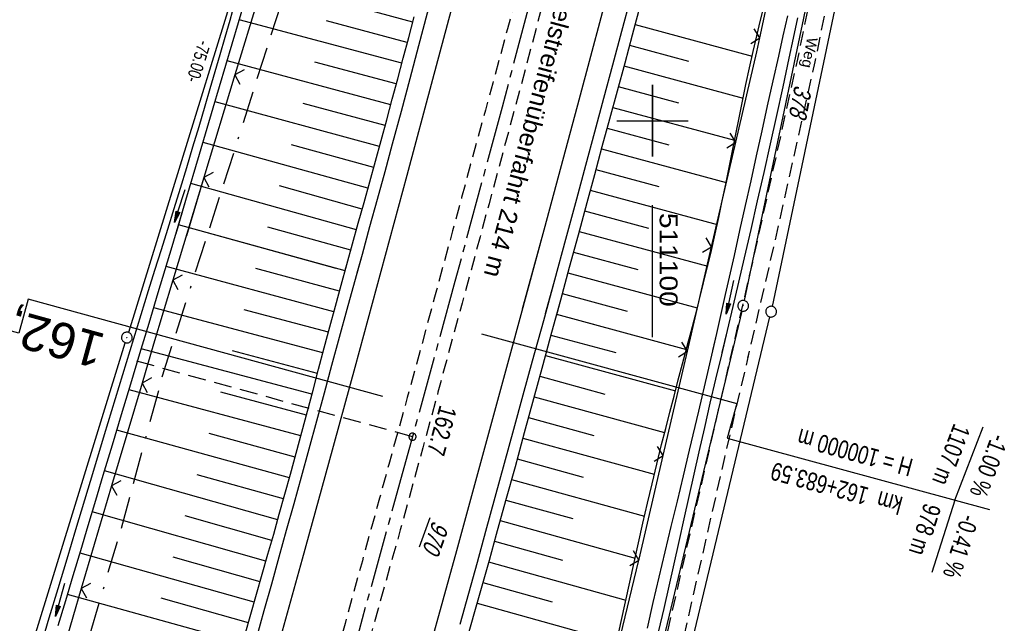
# Model space of a CAD drawing. Extents: x 510661 to 511244, y 462045 to 463013.
# Tile 27 of 29: x 511011 to 511149, y 462830 to 462914. Entities that reach past the tile are written whole.
import ezdxf
from ezdxf.enums import TextEntityAlignment as Align

# ---------------------------------------------------------------- set-up
doc = ezdxf.new("R2010")
doc.units = 0
doc.header["$LTSCALE"] = 10
doc.header["$MEASUREMENT"] = 0
for name, pattern in [('ACAD_ISO16W100', [73, 15, -6.5, 15, -6.5, 15, -7, 1, -7]), ('ACHSE', [5.5, 4, -0.5, 0.5, -0.5]), ('AUSGEZOGEN', [0]), ('LT00', [0]), ('LT03', [0.5, 0.3, -0.2]), ('LT11', [0.3, 0.2, -0.1]), ('LT17', [0.15, 0.1, -0.05])]:
    doc.linetypes.add(name, pattern=pattern)
doc.layers.get('0').update_dxf_attribs({"linetype": 'LT00'})
for name, color, linetype in [('--EK_FBR', 1, 'LT00'), ('--EK_ST-93-1', 30, 'LT17'), ('--EL_DFK_AB_L', 21, 'LT00'), ('--EL_DFK_AB_P', 7, 'LT00'), ('-AX-093', 35, 'ACHSE'), ('-GRA-20O', 20, 'LT00'), ('-GRA-20W', 20, 'LT00'), ('-ST-93-1', 250, 'LT00'), ('ABSTAND', 8, 'LT00'), ('BAB-KABEL', 220, 'ACAD_ISO16W100'), ('DFK_AB_FLNR', 7, 'Continuous'), ('DFK_AB_L', 21, 'LT00'), ('DFK_AB_P', 7, 'LT00'), ('DFK_FLUR_NR', 250, 'LT00'), ('DFK_GZPKT', 250, 'LT00'), ('DFK_KATASTER', 250, 'LT00'), ('FELDWEG_TEXT', 1, 'Continuous'), ('MITTELSTREIFEN-Ü_LINIE', 250, 'LT11'), ('MITTELSTREIFEN-Ü_TEXT', 250, 'LT03'), ('PFEIL', 140, 'AUSGEZOGEN'), ('V105_AFBR_BAB', 250, 'LT00'), ('V105_BOESCH', 250, 'LT00'), ('V105_BOSCHUNG', 250, 'LT00'), ('V105_ERDWEG', 250, 'LT11'), ('V105_GRABEN', 250, 'LT00'), ('V105_LD_MARK', 250, 'LT00'), ('V105_RASTER', 250, 'LT00'), ('V105_ZAUN', 40, 'LT00'), ('V106_AFBR_BAB', 250, 'LT00'), ('V106_BOESCH', 250, 'LT00'), ('V106_BOSCHUNG', 250, 'LT00'), ('V106_ERDWEG', 250, 'LT11'), ('V106_GRABEN', 250, 'LT00'), ('V106_LD_MARK', 250, 'LT00'), ('V106_RASTER', 250, 'LT00'), ('V106_ZAUN', 40, 'LT00')]:
    doc.layers.add(name, color=color, linetype=linetype)
doc.styles.add('Arial', font='ARIAL.TTF')
doc.styles.add('Beschrift', font='ARIAL.TTF')
doc.styles.get("Standard").update_dxf_attribs({"font": 'ARIAL.TTF'})

# ---------------------------------------------------------------- blocks, each defined once
blk = doc.blocks.new('SYMB7010')
at = {"color": 0, "linetype": 'ByBlock'}
for points in [[(-0.031408, 0.499213), (-0.093728, 0.49134), (-0.15457, 0.475719), (-0.212975, 0.452595), (-0.268021, 0.422333), (-0.31884, 0.385411), (-0.36463, 0.342411), (-0.40467, 0.29401), (-0.438329, 0.240973), (-0.465074, 0.184136), (-0.484486, 0.124395), (-0.496256, 0.062692), (-0.5002, 0)], [(-0.5002, 0), (-0.496256, -0.062692), (-0.484486, -0.124395), (-0.465075, -0.184136), (-0.438329, -0.240973), (-0.404671, -0.29401), (-0.36463, -0.342411), (-0.31884, -0.385411), (-0.268021, -0.422333), (-0.212975, -0.452595), (-0.154571, -0.475719), (-0.093728, -0.49134), (-0.031408, -0.499213), (0.031408, -0.499213)], [(0.5002, 0), (0.496256, 0.062692), (0.484485, 0.124395), (0.465074, 0.184136), (0.438329, 0.240973), (0.40467, 0.29401), (0.36463, 0.342411), (0.31884, 0.385411), (0.268021, 0.422333), (0.212975, 0.452595), (0.15457, 0.475719), (0.093728, 0.49134), (0.031408, 0.499213), (-0.031408, 0.499213)], [(0.031408, -0.499213), (0.093728, -0.491341), (0.15457, -0.475719), (0.212975, -0.452595), (0.268021, -0.422333), (0.31884, -0.385411), (0.36463, -0.342411), (0.404671, -0.294011), (0.438329, -0.240974), (0.465075, -0.184136), (0.484486, -0.124395), (0.496256, -0.062692), (0.500201, 0)]]:
    blk.add_lwpolyline(points, dxfattribs=at)
blk = doc.blocks.new('SYMB0003')
at = {"color": 0, "linetype": 'ByBlock'}
for p, q in [((-0.015712, 0), (0.010166, 0.012015)), ((0, -0.021257), (-0.015712, 0)), ((0.010166, 0.012015), (0, -0.021257))]:
    blk.add_line(p, q, dxfattribs=at)
for points in [[(-0.031395, 0.499013), (-0.093691, 0.491144), (-0.154509, 0.475528), (-0.21289, 0.452414), (-0.267913, 0.422164), (-0.318712, 0.385257), (-0.364484, 0.342274), (-0.404509, 0.293893), (-0.438154, 0.240877), (-0.464888, 0.184062), (-0.484292, 0.124345), (-0.496058, 0.062667), (-0.5, 0)], [(-0.5, 0), (-0.496058, -0.062667), (-0.484292, -0.124345), (-0.464888, -0.184062), (-0.438154, -0.240877), (-0.404509, -0.293893), (-0.364485, -0.342274), (-0.318712, -0.385257), (-0.267914, -0.422164), (-0.21289, -0.452414), (-0.154509, -0.475529), (-0.093691, -0.491144), (-0.031395, -0.499014), (0.031395, -0.499014)], [(0.5, 0), (0.496057, 0.062667), (0.484292, 0.124345), (0.464888, 0.184062), (0.438153, 0.240877), (0.404509, 0.293893), (0.364484, 0.342274), (0.318712, 0.385257), (0.267913, 0.422164), (0.21289, 0.452414), (0.154509, 0.475528), (0.093691, 0.491144), (0.031395, 0.499013), (-0.031395, 0.499013)], [(0.031395, -0.499014), (0.093691, -0.491144), (0.154509, -0.475529), (0.21289, -0.452414), (0.267914, -0.422164), (0.318712, -0.385257), (0.364485, -0.342274), (0.404509, -0.293893), (0.438154, -0.240877), (0.464889, -0.184062), (0.484292, -0.124345), (0.496058, -0.062667), (0.5, 0)]]:
    blk.add_lwpolyline(points, dxfattribs=at)
blk = doc.blocks.new('Pfreil3')
at = {"layer": 'PFEIL'}
blk.add_hatch(color=256, dxfattribs=at).paths.add_polyline_path([(-1.55, 0.27), (-1.55, -0.27), (0, 0)])
for p, q in [((-1.55, 0), (-4.83, 0)), ((-1.55, -0.27), (-1.55, 0.27)), ((-1.55, 0.27), (0, 0)), ((0, 0), (-1.55, -0.27))]:
    blk.add_line(p, q, dxfattribs=at)
blk = doc.blocks.new('SYMB0024')
at = {"color": 0, "linetype": 'ByBlock'}
for p, q in [((-0.5, 0.5), (0, 0)), ((0, 0), (0.5, 0.5))]:
    blk.add_line(p, q, dxfattribs=at)
blk = doc.blocks.new('SYMB2')
at = {"color": 0, "linetype": 'ByBlock', "flags": 128}
for points in [[(-0.031395, 0.499013), (-0.093691, 0.491144), (-0.154509, 0.475528), (-0.21289, 0.452414), (-0.267913, 0.422164), (-0.318712, 0.385257), (-0.364484, 0.342274), (-0.404509, 0.293893), (-0.438154, 0.240877), (-0.464888, 0.184062), (-0.484292, 0.124345), (-0.496058, 0.062667), (-0.5, 0)], [(-0.5, 0), (-0.496058, -0.062667), (-0.484292, -0.124345), (-0.464888, -0.184062), (-0.438154, -0.240877), (-0.404509, -0.293893), (-0.364485, -0.342274), (-0.318712, -0.385257), (-0.267914, -0.422164), (-0.21289, -0.452414), (-0.154509, -0.475529), (-0.093691, -0.491144), (-0.031395, -0.499014), (0.031395, -0.499014)], [(0.5, 0), (0.496057, 0.062667), (0.484292, 0.124345), (0.464888, 0.184062), (0.438153, 0.240877), (0.404509, 0.293893), (0.364484, 0.342274), (0.318712, 0.385257), (0.267913, 0.422164), (0.21289, 0.452414), (0.154509, 0.475528), (0.093691, 0.491144), (0.031395, 0.499013), (-0.031395, 0.499013)], [(0.031395, -0.499014), (0.093691, -0.491144), (0.154509, -0.475529), (0.21289, -0.452414), (0.267914, -0.422164), (0.318712, -0.385257), (0.364485, -0.342274), (0.404509, -0.293893), (0.438154, -0.240877), (0.464889, -0.184062), (0.484292, -0.124345), (0.496058, -0.062667), (0.5, 0)]]:
    blk.add_lwpolyline(points, dxfattribs=at)

msp = doc.modelspace()

# ---------------------------------------------------------------- linework, layer by layer
at = {"layer": '--EK_FBR'}
for points in [[(511058.66, 462878.71), (511059.39, 462881.34), (511060.45, 462885.19), (511061.51, 462889.04), (511062.57, 462892.89), (511063.62, 462896.75), (511064.85, 462901.33), (511066.08, 462905.92), (511067.3, 462910.51), (511068.51, 462915.11), (511069.71, 462919.7), (511070.71, 462923.56), (511071.71, 462927.42), (511072.71, 462931.27), (511073.71, 462935.13), (511074.71, 462938.99), (511075.71, 462942.84), (511076.94, 462947.59), (511078.18, 462952.34), (511079.42, 462957.09), (511080.66, 462961.84), (511081.9, 462966.59), (511083.4, 462972.39), (511083.62, 462973.25)], [(511109.21, 462964.07), (511108.03, 462959.51), (511106.5, 462953.67), (511104.98, 462947.83), (511103.44, 462941.99), (511101.91, 462936.16), (511100.66, 462931.42), (511099.42, 462926.68), (511098.17, 462921.94), (511096.91, 462917.2), (511095.65, 462912.46), (511094.4, 462907.78), (511093.14, 462903.09), (511091.88, 462898.41), (511090.61, 462893.72), (511089.34, 462889.04), (511087.81, 462883.37), (511086.27, 462877.7), (511084.98, 462872.98)], [(511096.91, 462917.2), (511095.65, 462912.46), (511094.4, 462907.78), (511093.14, 462903.09), (511091.88, 462898.41), (511090.61, 462893.72), (511089.34, 462889.04), (511087.81, 462883.37), (511086.27, 462877.7), (511084.72, 462872.03), (511083.17, 462866.36), (511081.86, 462861.6), (511080.55, 462856.83), (511079.24, 462852.07), (511077.93, 462847.3), (511076.62, 462842.54), (511075.43, 462838.2), (511074.24, 462833.87), (511073.04, 462829.53)], [(511044.6, 462827.76), (511045.64, 462831.5), (511046.69, 462835.24), (511047.74, 462838.98), (511048.78, 462842.72), (511049.82, 462846.46), (511050.86, 462850.2), (511051.93, 462854.11), (511053, 462858.01), (511054.07, 462861.92), (511055.13, 462865.83), (511056.2, 462869.73), (511057.27, 462873.64), (511058.33, 462877.49), (511059.39, 462881.34), (511060.45, 462885.19), (511061.51, 462889.04), (511062.57, 462892.89), (511063.62, 462896.75), (511064.85, 462901.33), (511066.08, 462905.92), (511067.3, 462910.51), (511068.51, 462915.11)]]:
    msp.add_lwpolyline(points, dxfattribs=at)
at = {"layer": '--EK_ST-93-1', "ltscale": 2.5}
msp.add_line((511066.4, 462855.8), (511027.82, 462866.35), dxfattribs=at)
at = {"layer": '--EL_DFK_AB_L'}
for p, q in [((511130.02, 462956.6), (511112.84, 462874.84)), ((511048.35, 462940.6), (511026.64, 462870.39)), ((511112.52, 462873.38), (511075.43, 462718.84)), ((510985.29, 462736.33), (511026.2, 462868.95))]:
    msp.add_line(p, q, dxfattribs=at)
at = {"layer": '-AX-093', "ltscale": 0.2}
msp.add_lwpolyline([(511096.52, 462968.62), (511091.89, 462950.79), (511085.45, 462926.34), (511078.93, 462901.91), (511072.34, 462877.5), (511065.66, 462853.11), (511058.92, 462828.74), (511052.09, 462804.39), (511045.19, 462780.07), (511038.21, 462755.77), (511031.15, 462731.48), (511024.02, 462707.23), (511016.81, 462682.99), (511009.52, 462658.78), (511002.16, 462634.59), (510994.72, 462610.42)], dxfattribs=at)
at = {"layer": '-GRA-20O'}
for q in [(511146.26, 462857.16), (511139.11, 462836.79)]:
    msp.add_line((511142.33, 462846.93), q, dxfattribs=at)
at = {"layer": '-GRA-20O', "flags": 128}
msp.add_lwpolyline([(511076.04, 462870.18), (511111.78, 462860.44), (511110.46, 462855.61), (511147.16, 462845.61)], dxfattribs=at)
at = {"layer": '-GRA-20W', "flags": 128}
msp.add_lwpolyline([(511062.23, 462861.41), (511012.6, 462875.02), (511011.3, 462870.29), (510977.05, 462879.68)], dxfattribs=at)
at = {"layer": 'BAB-KABEL', "ltscale": 0.03, "flags": 128}
msp.add_lwpolyline([(511068.73, 462978.59), (511064.44, 462967.11), (511059.81, 462953.34), (511052.43, 462930.01), (511046.43, 462911.52), (511041.51, 462895.97), (511035.81, 462878.26), (511031.38, 462864.27), (511025.48, 462842.53), (511020.26, 462824.93), (511017.22, 462814.32), (511011.51, 462796.29), (511001.96, 462764.99), (510990.72, 462727.69), (510988.63, 462721.12), (510988.08, 462718.91), (510988.26, 462717.09), (510990.84, 462698.34), (510985.92, 462682.09), (510974.96, 462665.11), (510972.69, 462657.89), (510967.52, 462640.54), (510963.22, 462624.96), (510958.17, 462606.62), (510950.6, 462577.73), (510949.71, 462572.15), (510945.01, 462539.89), (510942.97, 462527.41), (510938.53, 462509.11), (510932.18, 462483.07), (510928.24, 462470.38), (510921.49, 462447.21), (510910.95, 462416.48), (510902.01, 462392.32), (510896.76, 462379.43), (510892.23, 462368.99), (510881.64, 462343.3), (510875.59, 462330.18), (510863.37, 462306.99), (510851.02, 462281.78), (510843.08, 462264.24), (510838.16, 462253.9), (510836.15, 462250.12), (510833.88, 462243.46), (510823.8, 462216.47), (510811.58, 462179.56), (510799.99, 462145.42), (510792.3, 462123.57), (510788.4, 462113.38), (510782.59, 462098.52)], dxfattribs=at)
at = {"layer": 'DFK_AB_L'}
for p, q in [((511130.02, 462956.6), (511112.84, 462874.84)), ((511048.35, 462940.6), (511026.64, 462870.39)), ((511112.52, 462873.38), (511075.43, 462718.84)), ((510985.29, 462736.33), (511026.2, 462868.95))]:
    msp.add_line(p, q, dxfattribs=at)
at = {"layer": 'DFK_KATASTER'}
for p, q in [((511133.81, 462955.24), (511116.75, 462874.02)), ((511079.32, 462717.91), (511116.43, 462872.56))]:
    msp.add_line(p, q, dxfattribs=at)
at = {"layer": 'MITTELSTREIFEN-Ü_LINIE', "flags": 128}
for points in [[(511094.56, 462969.32), (511093.18, 462964), (511091.63, 462958.05), (511090.08, 462952.1), (511088.52, 462946.16), (511086.97, 462940.21), (511085.73, 462935.49), (511084.48, 462930.78), (511083.23, 462926.07), (511081.98, 462921.36), (511080.72, 462916.65), (511079.69, 462912.85), (511078.67, 462909.06), (511077.64, 462905.27), (511076.6, 462901.48), (511075.57, 462897.69), (511074.54, 462893.9), (511073.28, 462889.25), (511072.02, 462884.6), (511070.75, 462879.95), (511069.76, 462876.3), (511069.49, 462875.3), (511068.23, 462870.65), (511066.94, 462865.96), (511065.66, 462861.27), (511064.37, 462856.58), (511063.08, 462851.89), (511061.79, 462847.2), (511060.58, 462842.82), (511059.38, 462838.45), (511058.18, 462834.07), (511056.97, 462829.69), (511055.77, 462825.31)], [(511098.19, 462968.02), (511098.18, 462967.99), (511096.97, 462963.33), (511095.93, 462959.36), (511094.89, 462955.39), (511093.85, 462951.42), (511092.8, 462947.45), (511091.76, 462943.48), (511090.71, 462939.51), (511089.47, 462934.79), (511088.23, 462930.08), (511086.99, 462925.36), (511085.75, 462920.65), (511084.51, 462915.94), (511082.98, 462910.2), (511081.45, 462904.47), (511079.91, 462898.74), (511078.36, 462893.01), (511077.11, 462888.37), (511075.85, 462883.74), (511074.6, 462879.11), (511073.6, 462875.46), (511073.34, 462874.48), (511072.08, 462869.84), (511071.03, 462865.95), (511069.97, 462862.05), (511068.91, 462858.16), (511067.85, 462854.26), (511066.78, 462850.37), (511065.71, 462846.48), (511064.69, 462842.78), (511063.66, 462839.09), (511062.62, 462835.4), (511061.59, 462831.72), (511060.55, 462828.03), (511059.52, 462824.34)]]:
    msp.add_lwpolyline(points, dxfattribs=at)
at = {"layer": 'V105_AFBR_BAB'}
for points in [[(511058.66, 462878.71), (511059.39, 462881.34), (511060.45, 462885.19), (511061.51, 462889.04), (511062.57, 462892.89), (511063.62, 462896.75), (511064.85, 462901.33), (511066.08, 462905.92), (511067.3, 462910.51), (511068.51, 462915.11), (511069.71, 462919.7), (511070.71, 462923.56), (511071.71, 462927.42), (511072.71, 462931.27), (511073.71, 462935.13), (511074.71, 462938.99), (511075.71, 462942.84), (511076.94, 462947.59), (511078.18, 462952.34), (511079.42, 462957.09), (511080.66, 462961.84), (511081.9, 462966.59), (511083.4, 462972.39), (511083.62, 462973.25)], [(511109.21, 462964.07), (511108.03, 462959.51), (511106.5, 462953.67), (511104.98, 462947.83), (511103.44, 462941.99), (511101.91, 462936.16), (511100.66, 462931.42), (511099.42, 462926.68), (511098.17, 462921.94), (511096.91, 462917.2), (511095.65, 462912.46), (511094.4, 462907.78), (511093.14, 462903.09), (511091.88, 462898.41), (511090.61, 462893.72), (511089.34, 462889.04), (511087.81, 462883.37), (511086.27, 462877.7), (511084.98, 462872.98)]]:
    msp.add_lwpolyline(points, dxfattribs=at)
at = {"layer": 'V105_BOESCH'}
for points in [[(511110.67, 462963.54), (511110.54, 462963), (511109.55, 462959.13), (511108.54, 462955.21), (511107.52, 462951.3), (511106.5, 462947.39), (511105.48, 462943.47), (511104.45, 462939.56), (511103.42, 462935.65), (511102.17, 462930.91), (511100.92, 462926.17), (511099.67, 462921.43), (511098.41, 462916.69), (511097.15, 462911.96), (511096.1, 462908.05), (511095.04, 462904.14), (511093.98, 462900.24), (511092.92, 462896.34), (511091.86, 462892.44), (511090.8, 462888.53), (511089.57, 462883.99), (511088.34, 462879.46), (511087.11, 462874.92), (511086.5, 462872.65)], [(511104.91, 462868.64), (511105.41, 462870.52), (511106, 462872.78), (511106.58, 462875.05), (511107.15, 462877.31), (511107.7, 462879.58), (511108.24, 462881.85), (511108.76, 462884.16), (511109.27, 462886.48), (511109.76, 462888.8), (511110.24, 462891.12), (511110.71, 462893.45), (511111.18, 462895.77), (511111.65, 462898.1), (511112.12, 462900.42), (511112.6, 462902.75), (511113.08, 462905.07), (511113.58, 462907.39), (511114.1, 462909.7), (511114.61, 462911.89), (511115.13, 462914.07), (511115.66, 462916.25)], [(511056.98, 462879.08), (511057.2, 462879.87), (511058, 462882.77), (511058.81, 462885.66), (511059.62, 462888.55), (511060.42, 462891.44), (511061.22, 462894.34), (511062.01, 462897.23), (511062.79, 462900.11), (511063.56, 462903), (511064.33, 462905.88), (511065.1, 462908.77), (511065.87, 462911.65), (511066.64, 462914.53)]]:
    msp.add_lwpolyline(points, dxfattribs=at)
at = {"layer": 'V105_BOSCHUNG'}
for p, q in [((511066.44, 462913.8), (511043.91, 462919.89)), ((511064.9, 462908.04), (511042.16, 462914.1)), ((511065.67, 462910.93), (511054.35, 462913.96)), ((511097.55, 462913.45), (511113.95, 462909.05)), ((511096.77, 462910.56), (511105.04, 462908.33)), ((511063.35, 462902.23), (511040.45, 462908.36)), ((511064.13, 462905.14), (511052.72, 462908.18)), ((511095.99, 462907.66), (511112.68, 462903.16)), ((511095.21, 462904.77), (511103.64, 462902.49)), ((511061.78, 462896.38), (511038.77, 462902.66)), ((511062.57, 462899.31), (511051.09, 462902.41)), ((511094.43, 462901.87), (511111.48, 462897.27)), ((511093.64, 462898.98), (511102.26, 462896.65)), ((511060.17, 462890.55), (511037.08, 462896.96)), ((511060.98, 462893.46), (511049.45, 462896.64)), ((511092.85, 462896.08), (511110.29, 462891.38)), ((511092.07, 462893.19), (511100.87, 462890.81)), ((511058.56, 462884.75), (511035.38, 462891.22)), ((511059.36, 462887.64), (511047.8, 462890.87)), ((511091.28, 462890.29), (511109.05, 462885.49)), ((511090.49, 462887.4), (511099.45, 462884.98)), ((511055.72, 462879.35), (511033.65, 462885.43)), ((511057.76, 462881.88), (511046.14, 462885.1)), ((511089.71, 462884.5), (511107.72, 462879.64)), ((511088.92, 462881.61), (511097.96, 462879.17)), ((511088.14, 462878.71), (511106.27, 462873.82)), ((511087.35, 462875.82), (511096.43, 462873.36)), ((511086.57, 462872.92), (511092.05, 462871.44))]:
    msp.add_line(p, q, dxfattribs=at)
at = {"layer": 'V105_ERDWEG', "flags": 128}
for points in [[(511130.27, 462956.51), (511130.16, 462955.96), (511124.29, 462928.25), (511120.29, 462908.59), (511114.05, 462880.56), (511111, 462867.31)], [(511132.31, 462955.78), (511132.19, 462955.24), (511126.66, 462927.68), (511122.73, 462908.25), (511116.39, 462879.99), (511113.31, 462866.81)]]:
    msp.add_lwpolyline(points, dxfattribs=at)
at = {"layer": 'V105_GRABEN'}
for points in [[(511033.3, 462884.24), (511034.68, 462888.87), (511036.6, 462895.33), (511038.51, 462901.79), (511039.39, 462904.78), (511040.27, 462907.76), (511041.16, 462910.75), (511042.05, 462913.73), (511042.94, 462916.71)], [(511041.5, 462916.43), (511040.81, 462914.03), (511040.12, 462911.64), (511039.43, 462909.24), (511038.74, 462906.84), (511038.05, 462904.44), (511037.35, 462902.04), (511036.49, 462899.16), (511035.63, 462896.29), (511034.75, 462893.41), (511033.87, 462890.54), (511032.98, 462887.67), (511032.09, 462884.8), (511032, 462884.52)], [(511108.44, 462867.87), (511108.99, 462870.24), (511110.23, 462875.69), (511111.47, 462881.15), (511112.24, 462884.64), (511113.02, 462888.12), (511113.79, 462891.61), (511114.56, 462895.1), (511115.33, 462898.59), (511116.1, 462902.08), (511116.88, 462905.56), (511117.66, 462909.05), (511118.3, 462911.87), (511118.94, 462914.68)], [(511109.76, 462867.58), (511110.47, 462870.64), (511111.27, 462874.03), (511112.07, 462877.42), (511112.86, 462880.81), (511113.79, 462884.79), (511114.71, 462888.78), (511115.62, 462892.76), (511116.52, 462896.75), (511117.41, 462900.75), (511118.28, 462904.74), (511119.14, 462908.74), (511119.74, 462911.56), (511120.34, 462914.39)]]:
    msp.add_lwpolyline(points, dxfattribs=at)
at = {"layer": 'V105_LD_MARK'}
for points in [[(511086.72, 462972.13), (511086.08, 462969.67), (511082.78, 462957.04), (511079.47, 462944.43), (511076.14, 462931.81), (511072.79, 462919.21), (511069.2, 462905.77), (511065.59, 462892.34), (511061.96, 462878.91), (511061.73, 462878.05)], [(511081.82, 462873.67), (511084.96, 462885.24), (511089.71, 462902.92), (511094.42, 462920.61), (511099.09, 462938.31), (511103.72, 462956.02), (511106.1, 462965.18)]]:
    msp.add_lwpolyline(points, dxfattribs=at)
at = {"layer": 'V105_RASTER'}
for p, q in [((511100, 462895), (511100, 462905)), ((511095, 462900), (511105, 462900)), ((511100, 462869.71), (511100, 462888.21))]:
    msp.add_line(p, q, dxfattribs=at)
at = {"layer": 'V105_ZAUN'}
for p, q in [((511115.02, 462911.61), (511118.21, 462926.27)), ((511045.89, 462920.75), (511041.55, 462906.4)), ((511041.55, 462906.4), (511037.2, 462892.04)), ((511108.27, 462882.38), (511111.66, 462897)), ((511037.2, 462892.04), (511034.75, 462883.92)), ((511105.07, 462868.6), (511108.27, 462882.38))]:
    msp.add_line(p, q, dxfattribs=at)
msp.add_lwpolyline([(511111.66, 462897), (511114.59, 462909.62), (511115.02, 462911.61)], dxfattribs=at)
at = {"layer": 'V106_AFBR_BAB'}
for points in [[(511096.91, 462917.2), (511095.65, 462912.46), (511094.4, 462907.78), (511093.14, 462903.09), (511091.88, 462898.41), (511090.61, 462893.72), (511089.34, 462889.04), (511087.81, 462883.37), (511086.27, 462877.7), (511084.72, 462872.03), (511083.17, 462866.36), (511081.86, 462861.6), (511080.55, 462856.83), (511079.24, 462852.07), (511077.93, 462847.3), (511076.62, 462842.54), (511075.43, 462838.2), (511074.24, 462833.87), (511073.04, 462829.53)], [(511044.6, 462827.76), (511045.64, 462831.5), (511046.69, 462835.24), (511047.74, 462838.98), (511048.78, 462842.72), (511049.82, 462846.46), (511050.86, 462850.2), (511051.93, 462854.11), (511053, 462858.01), (511054.07, 462861.92), (511055.13, 462865.83), (511056.2, 462869.73), (511057.27, 462873.64), (511058.33, 462877.49), (511059.39, 462881.34), (511060.45, 462885.19), (511061.51, 462889.04), (511062.57, 462892.89), (511063.62, 462896.75), (511064.85, 462901.33), (511066.08, 462905.92), (511067.3, 462910.51), (511068.51, 462915.11)]]:
    msp.add_lwpolyline(points, dxfattribs=at)
at = {"layer": 'V106_BOESCH'}
for points in [[(511098.41, 462916.69), (511097.15, 462911.96), (511096.1, 462908.05), (511095.04, 462904.14), (511093.98, 462900.24), (511092.92, 462896.34), (511091.86, 462892.44), (511090.8, 462888.53), (511089.57, 462883.99), (511088.34, 462879.46), (511087.11, 462874.92), (511085.88, 462870.38), (511084.65, 462865.84), (511083.35, 462861.09), (511082.05, 462856.35), (511080.75, 462851.6), (511079.44, 462846.85), (511078.12, 462842.11), (511077.11, 462838.5), (511076.1, 462834.89), (511075.09, 462831.28), (511074.07, 462827.67)], [(511094.74, 462825.9), (511095.62, 462829.95), (511096.22, 462832.7), (511096.82, 462835.46), (511097.43, 462838.22), (511098.04, 462840.97), (511098.66, 462843.72), (511099.29, 462846.48), (511099.93, 462849.22), (511100.59, 462851.97), (511101.26, 462854.71), (511101.84, 462856.97), (511102.42, 462859.23), (511103.02, 462861.49), (511103.61, 462863.75), (511104.21, 462866.01), (511104.81, 462868.27), (511105.41, 462870.52), (511106, 462872.78), (511106.58, 462875.05), (511107.15, 462877.31), (511107.7, 462879.58), (511108.24, 462881.85), (511108.76, 462884.16), (511109.27, 462886.48), (511109.76, 462888.8), (511110.24, 462891.12), (511110.71, 462893.45), (511111.18, 462895.77), (511111.65, 462898.1), (511112.12, 462900.42), (511112.6, 462902.75), (511113.08, 462905.07), (511113.58, 462907.39), (511114.1, 462909.7), (511114.61, 462911.89), (511115.13, 462914.07), (511115.66, 462916.25)], [(511043, 462828.17), (511043.78, 462830.97), (511044.58, 462833.77), (511045.37, 462836.57), (511046.17, 462839.37), (511046.97, 462842.17), (511047.76, 462844.97), (511048.54, 462847.77), (511049.32, 462850.58), (511050.12, 462853.51), (511050.91, 462856.45), (511051.7, 462859.39), (511052.48, 462862.33), (511053.26, 462865.27), (511054.04, 462868.21), (511054.82, 462871.15), (511055.61, 462874.08), (511056.4, 462876.98), (511057.2, 462879.87), (511058, 462882.77), (511058.81, 462885.66), (511059.62, 462888.55), (511060.42, 462891.44), (511061.22, 462894.34), (511062.01, 462897.23), (511062.79, 462900.11), (511063.56, 462903), (511064.33, 462905.88), (511065.1, 462908.77), (511065.87, 462911.65), (511066.64, 462914.53)]]:
    msp.add_lwpolyline(points, dxfattribs=at)
at = {"layer": 'V106_BOSCHUNG'}
for p, q in [((511066.44, 462913.8), (511043.91, 462919.89)), ((511064.9, 462908.04), (511042.16, 462914.1)), ((511065.67, 462910.93), (511054.35, 462913.96)), ((511097.55, 462913.45), (511113.95, 462909.05)), ((511096.77, 462910.56), (511105.04, 462908.33)), ((511063.35, 462902.23), (511040.45, 462908.36)), ((511064.13, 462905.14), (511052.72, 462908.18)), ((511095.99, 462907.66), (511112.68, 462903.16)), ((511095.21, 462904.77), (511103.64, 462902.49)), ((511061.78, 462896.38), (511038.77, 462902.66)), ((511062.57, 462899.31), (511051.09, 462902.41)), ((511094.43, 462901.87), (511111.48, 462897.27)), ((511093.64, 462898.98), (511102.26, 462896.65)), ((511060.17, 462890.55), (511037.08, 462896.96)), ((511060.98, 462893.46), (511049.45, 462896.64)), ((511092.85, 462896.08), (511110.29, 462891.38)), ((511092.07, 462893.19), (511100.87, 462890.81)), ((511058.56, 462884.75), (511035.38, 462891.22)), ((511059.36, 462887.64), (511047.8, 462890.87)), ((511091.28, 462890.29), (511109.05, 462885.49)), ((511090.49, 462887.4), (511099.45, 462884.98)), ((511056.96, 462879.01), (511033.65, 462885.43)), ((511057.76, 462881.88), (511046.14, 462885.1)), ((511089.71, 462884.5), (511107.72, 462879.64)), ((511088.92, 462881.61), (511097.96, 462879.17)), ((511055.4, 462873.28), (511031.92, 462879.62)), ((511056.18, 462876.15), (511044.48, 462879.33)), ((511088.14, 462878.71), (511106.27, 462873.82)), ((511087.35, 462875.82), (511096.43, 462873.36)), ((511053.85, 462867.52), (511030.18, 462873.84)), ((511054.62, 462870.41), (511042.84, 462873.56)), ((511086.57, 462872.92), (511104.75, 462868.01)), ((511085.78, 462870.02), (511094.88, 462867.57)), ((511052.32, 462861.73), (511028.44, 462868.08)), ((511053.09, 462864.63), (511041.2, 462867.79)), ((511085, 462867.14), (511103.2, 462862.2)), ((511084.22, 462864.26), (511093.33, 462861.77)), ((511050.76, 462855.9), (511026.72, 462862.37)), ((511051.55, 462858.82), (511039.56, 462862.02)), ((511083.43, 462861.38), (511101.68, 462856.37)), ((511082.64, 462858.49), (511091.8, 462855.97)), ((511049.17, 462850.03), (511025.01, 462856.7)), ((511049.97, 462852.96), (511037.92, 462856.25)), ((511081.84, 462855.59), (511100.24, 462850.54)), ((511081.05, 462852.7), (511090.3, 462850.16)), ((511047.54, 462844.18), (511023.3, 462851.02)), ((511048.35, 462847.1), (511036.25, 462850.48)), ((511080.26, 462849.82), (511098.87, 462844.68)), ((511079.46, 462846.94), (511088.83, 462844.34)), ((511045.89, 462838.39), (511021.58, 462845.3)), ((511046.71, 462841.27), (511034.58, 462844.72)), ((511078.66, 462844.06), (511097.55, 462838.79)), ((511077.86, 462841.17), (511087.38, 462838.52)), ((511044.25, 462832.64), (511019.86, 462839.52)), ((511045.07, 462835.5), (511032.9, 462838.96)), ((511077.05, 462838.29), (511096.27, 462832.92)), ((511076.24, 462835.4), (511085.93, 462832.69)), ((511042.65, 462826.92), (511018.12, 462833.72)), ((511043.45, 462829.78), (511031.22, 462833.2)), ((511075.43, 462832.51), (511094.99, 462827.05))]:
    msp.add_line(p, q, dxfattribs=at)
at = {"layer": 'V106_ERDWEG', "flags": 128}
for points in [[(511130.27, 462956.51), (511130.16, 462955.96), (511124.29, 462928.25), (511120.29, 462908.59), (511114.05, 462880.56), (511107.77, 462853.34), (511102.05, 462828.42), (511095.25, 462800.21), (511088.66, 462773.25), (511081.81, 462745.08), (511076.91, 462724.21)], [(511132.31, 462955.78), (511132.19, 462955.24), (511126.66, 462927.68), (511122.73, 462908.25), (511116.39, 462879.99), (511110.07, 462852.9), (511104.37, 462827.9), (511097.55, 462799.56), (511091.01, 462772.72), (511084.18, 462744.58), (511078.88, 462723.6)]]:
    msp.add_lwpolyline(points, dxfattribs=at)
at = {"layer": 'V106_GRABEN'}
for points in [[(511016.81, 462829.38), (511017.87, 462832.88), (511018.92, 462836.39), (511019.97, 462839.89), (511021.02, 462843.4), (511022.06, 462846.9), (511023.11, 462850.41), (511024.39, 462854.67), (511025.68, 462858.92), (511026.96, 462863.18), (511028.25, 462867.44), (511029.54, 462871.69), (511030.82, 462875.95), (511032.75, 462882.41), (511034.68, 462888.87), (511036.6, 462895.33), (511038.51, 462901.79), (511039.39, 462904.78), (511040.27, 462907.76), (511041.16, 462910.75), (511042.05, 462913.73), (511042.94, 462916.71)], [(511041.5, 462916.43), (511040.81, 462914.03), (511040.12, 462911.64), (511039.43, 462909.24), (511038.74, 462906.84), (511038.05, 462904.44), (511037.35, 462902.04), (511036.49, 462899.16), (511035.63, 462896.29), (511034.75, 462893.41), (511033.87, 462890.54), (511032.98, 462887.67), (511032.09, 462884.8), (511031.2, 462881.93), (511030.3, 462879.06), (511029.41, 462876.19), (511027.85, 462871.16), (511026.31, 462866.14), (511024.78, 462861.11), (511023.25, 462856.08), (511021.73, 462851.05), (511020.48, 462846.92), (511019.24, 462842.79), (511018, 462838.66), (511016.76, 462834.54), (511015.51, 462830.41), (511014.27, 462826.28)], [(511099.29, 462829.03), (511100.11, 462832.59), (511100.95, 462836.14), (511101.79, 462839.7), (511102.63, 462843.25), (511103.48, 462846.8), (511104.33, 462850.35), (511105.17, 462853.9), (511106.46, 462859.35), (511107.73, 462864.79), (511108.99, 462870.24), (511110.23, 462875.69), (511111.47, 462881.15), (511112.24, 462884.64), (511113.02, 462888.12), (511113.79, 462891.61), (511114.56, 462895.1), (511115.33, 462898.59), (511116.1, 462902.08), (511116.88, 462905.56), (511117.66, 462909.05), (511118.3, 462911.87), (511118.94, 462914.68)], [(511100.89, 462828.65), (511101.61, 462831.77), (511102.32, 462834.9), (511103.03, 462838.03), (511103.73, 462841.16), (511104.43, 462844.3), (511105.13, 462847.43), (511105.83, 462850.56), (511106.54, 462853.69), (511107.31, 462857.08), (511108.09, 462860.47), (511108.88, 462863.86), (511109.68, 462867.25), (511110.47, 462870.64), (511111.27, 462874.03), (511112.07, 462877.42), (511112.86, 462880.81), (511113.79, 462884.79), (511114.71, 462888.78), (511115.62, 462892.76), (511116.52, 462896.75), (511117.41, 462900.75), (511118.28, 462904.74), (511119.14, 462908.74), (511119.74, 462911.56), (511120.34, 462914.39)]]:
    msp.add_lwpolyline(points, dxfattribs=at)
at = {"layer": 'V106_LD_MARK'}
for points in [[(511086.72, 462972.13), (511086.08, 462969.67), (511082.78, 462957.04), (511079.47, 462944.43), (511076.14, 462931.81), (511072.79, 462919.21), (511069.2, 462905.77), (511065.59, 462892.34), (511061.96, 462878.91), (511058.31, 462865.49), (511054.64, 462852.07), (511050.94, 462838.66), (511047.22, 462825.26)], [(511068.76, 462826.06), (511072.59, 462839.89), (511076.39, 462853.73), (511080.17, 462867.57), (511084.96, 462885.24), (511089.71, 462902.92), (511094.42, 462920.61), (511099.09, 462938.31), (511103.72, 462956.02), (511106.1, 462965.18)]]:
    msp.add_lwpolyline(points, dxfattribs=at)
at = {"layer": 'V106_RASTER'}
for p, q in [((511100, 462905), (511100, 462895)), ((511095, 462900), (511105, 462900))]:
    msp.add_line(p, q, dxfattribs=at)
at = {"layer": 'V106_ZAUN'}
for p, q in [((511115.02, 462911.61), (511118.21, 462926.27)), ((511045.89, 462920.75), (511041.55, 462906.4)), ((511041.55, 462906.4), (511037.2, 462892.04)), ((511108.27, 462882.38), (511111.66, 462897)), ((511037.2, 462892.04), (511032.86, 462877.68)), ((511104.88, 462867.77), (511108.27, 462882.38)), ((511101.49, 462853.16), (511104.88, 462867.77)), ((511028.55, 462863.31), (511024.29, 462848.93)), ((511024.29, 462848.93), (511020.04, 462834.55)), ((511094.58, 462823.97), (511098.1, 462838.55)), ((511020.04, 462834.55), (511015.78, 462820.16))]:
    msp.add_line(p, q, dxfattribs=at)
for points in [[(511111.66, 462897), (511114.59, 462909.62), (511115.02, 462911.61)], [(511032.86, 462877.68), (511030.16, 462868.75), (511028.55, 462863.31)], [(511098.1, 462838.55), (511098.13, 462838.67), (511101.49, 462853.16)]]:
    msp.add_lwpolyline(points, dxfattribs=at)

# ---------------------------------------------------------------- block references
at = {"layer": '--EL_DFK_AB_P', "xscale": 1.500000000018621, "yscale": 1.5, "zscale": 1.5, "rotation": 264.7377099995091}
for p in [(511112.69, 462874.11), (511026.42, 462869.67)]:
    msp.add_blockref('SYMB0003', p, dxfattribs=at)
at = {"layer": '-ST-93-1', "rotation": 274.1956499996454}
msp.add_blockref('SYMB2', (511066.4, 462855.8), dxfattribs=at)
at = {"layer": 'DFK_AB_P', "xscale": 1.500000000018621, "yscale": 1.5, "zscale": 1.5, "rotation": 264.7377099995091}
for p in [(511112.69, 462874.11), (511026.42, 462869.67)]:
    msp.add_blockref('SYMB0003', p, dxfattribs=at)
at = {"layer": 'DFK_GZPKT', "xscale": 1.500000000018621, "yscale": 1.5, "zscale": 1.5, "rotation": 264.7377099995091}
msp.add_blockref('SYMB7010', (511116.6, 462873.29), dxfattribs=at)
at = {"layer": 'PFEIL'}
for p, rotation in [((511033.1, 462885.78), 252.4037682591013), ((511110.32, 462872.93), 257.0929256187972), ((511016.41, 462830.65), 254.2210274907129)]:
    msp.add_blockref('Pfreil3', p, dxfattribs=dict(at, rotation=rotation))
at = {"layer": 'V105_ZAUN', "yscale": 2.099999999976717, "zscale": 2.1}
for p, xscale, rotation in [((511115.02, 462911.61), 2.100000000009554, 77.73937999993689), ((511041.55, 462906.4), 2.100000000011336, 253.1638299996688), ((511111.66, 462897), 2.099999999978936, 76.93856000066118), ((511037.2, 462892.04), 2.100000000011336, 253.1638299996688), ((511108.27, 462882.38), 2.099999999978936, 76.93856000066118), ((511104.88, 462867.77), 2.099999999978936, 76.93856000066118)]:
    msp.add_blockref('SYMB0024', p, dxfattribs=dict(at, xscale=xscale, rotation=rotation))
at = {"layer": 'V106_ZAUN', "yscale": 2.099999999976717, "zscale": 2.1}
for p, xscale, rotation in [((511115.02, 462911.61), 2.099999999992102, 77.74080999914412), ((511041.55, 462906.4), 2.099999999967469, 253.1643100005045), ((511111.66, 462897), 2.099999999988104, 76.93750000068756), ((511037.2, 462892.04), 2.099999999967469, 253.1643100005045), ((511108.27, 462882.38), 2.099999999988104, 76.93750000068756), ((511032.86, 462877.68), 2.099999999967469, 253.1643100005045), ((511104.88, 462867.77), 2.099999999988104, 76.93750000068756), ((511028.55, 462863.31), 2.100000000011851, 253.5144499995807), ((511101.49, 462853.16), 2.099999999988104, 76.93750000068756), ((511024.29, 462848.93), 2.100000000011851, 253.5144499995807), ((511098.1, 462838.55), 2.100000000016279, 76.43430000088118), ((511020.04, 462834.55), 2.100000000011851, 253.5144499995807)]:
    msp.add_blockref('SYMB0024', p, dxfattribs=dict(at, xscale=xscale, rotation=rotation))

# ---------------------------------------------------------------- texts
at = {"layer": '--EK_ST-93-1', "style": 'Beschrift'}
msp.add_text('162,700', height=5, rotation=-195.3685, dxfattribs=at).set_placement((511022.99, 462867.67), align=Align.MIDDLE_LEFT)
at = {"layer": '-GRA-20O', "style": 'Beschrift', "width": 0.75}
msp.add_text('1107 m', height=2.5, rotation=249.0218, dxfattribs=at).set_placement((511141.42, 462848.73), align=Align.TOP_RIGHT)
for s, rotation, p in [('H = 100000 m', 164.7491, (511135.97, 462850.21)), ('978 m', 252.3809, (511140.43, 462845.89))]:
    msp.add_text(s, height=2.5, rotation=rotation, dxfattribs=at).set_placement(p, align=Align.TOP_LEFT)
msp.add_text('-1.00 %%%', height=2.5, rotation=249.0218, dxfattribs=at).set_placement((511144.33, 462847.94), align=Align.RIGHT)
for s, rotation, p in [('km  162+683.59', 164.7491, (511135.18, 462847.32)), ('-0.41 %%%', 252.3809, (511143.33, 462845.1))]:
    msp.add_text(s, height=2.5, rotation=rotation, dxfattribs=at).set_placement(p)
at = {"layer": '-ST-93-1', "style": 'Beschrift', "width": 0.8}
msp.add_text('  162.7', height=2.5, rotation=-105.368, dxfattribs=at).set_placement((511070.65, 462861.83))
at = {"layer": 'ABSTAND', "width": 0.75}
msp.add_text(' -75.00-', height=1.8, rotation=-107.1785, dxfattribs=at).set_placement((511036.64, 462911.88))
at = {"layer": 'DFK_AB_FLNR', "oblique": 13.754, "width": 0.75}
msp.add_text('%%U970', height=2.5, rotation=250.2675, dxfattribs=at).set_placement((511069.26, 462844.18))
at = {"layer": 'DFK_FLUR_NR', "oblique": 13.754, "width": 0.75}
msp.add_text('378', height=2.5, rotation=259.1159, dxfattribs=at).set_placement((511119.91, 462905.08))
at = {"layer": 'FELDWEG_TEXT', "insert": (511121.22, 462911.85), "char_height": 1.5, "attachment_point": 7, "rotation": 259.1255, "style": 'Beschrift'}
msp.add_mtext('Weg', dxfattribs=at)
at = {"layer": 'MITTELSTREIFEN-Ü_TEXT', "insert": (511087.73, 462921.44), "char_height": 2.5, "attachment_point": 7, "rotation": 255.1279, "style": 'Arial'}
msp.add_mtext('Mittelstreifenüberfahrt 214 m', dxfattribs=at)
at = {"layer": 'V105_RASTER', "width": 1.127}
msp.add_text(' 511100', height=2.5, rotation=-90.0006, dxfattribs=at).set_placement((511101, 462888.21))

doc.saveas('drawing.dxf')
